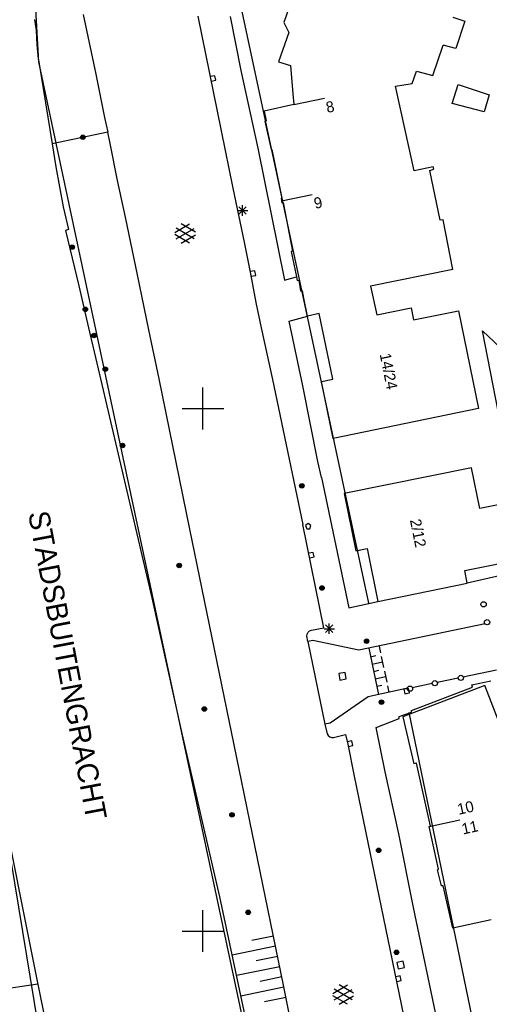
# Model space of a CAD drawing. Header units: millimetres. Extents: x 135944 to 142000, y 454200 to 456692.
# Tile 66 of 153: x 137182 to 137227, y 455943 to 456037. Entities that reach past the tile are written whole.
import ezdxf
from ezdxf.enums import TextEntityAlignment as Align

# ---------------------------------------------------------------- set-up
doc = ezdxf.new("R2010")
doc.units = ezdxf.units.MM
for name, color, linetype in [('TotaalGBKN2013_Bistad', 251, 'Continuous'), ('TotaalGBKN2013X$0$Contouren', 251, 'Continuous'), ('TotaalGBKN2013X$0$Xref', 251, 'Continuous')]:
    doc.layers.add(name, color=color, linetype=linetype)
doc.styles.add('TotaalGBKN2013X$0$GBKN binnenstad 2009$0$Standard', font='txt')

# ---------------------------------------------------------------- blocks, each defined once
blk = doc.blocks.new('TotaalGBKN2013X$0$GBKN binnenstad 2009')
at = {"layer": 'TotaalGBKN2013_Bistad'}
for p, q in [((137208448, 456038955), (137207745, 456036934)), ((137183897, 456037231), (137184041, 456036178)), ((137188538, 456037698), (137189771, 456031985)), ((137199521, 456037564), (137202866, 456021081)), ((137202601, 456037524), (137203624, 456032357)), ((137207745, 456036934), (137208207, 456035975)), ((137223884, 456037443), (137225059, 456037064)), ((137225059, 456037064), (137224174, 456034443)), ((137184041, 456036178), (137184106, 456034826)), ((137208207, 456035975), (137207237, 456033168)), ((137184106, 456034826), (137184252, 456033481)), ((137221987, 456031878), (137222987, 456034790)), ((137224174, 456034443), (137222987, 456034790)), ((137184252, 456033481), (137184296, 456033174)), ((137184296, 456033174), (137185583, 456025323)), ((137207237, 456033168), (137208386, 456032831)), ((137203624, 456032357), (137205245, 456024912)), ((137208386, 456032831), (137208582, 456030122)), ((137220014, 456031110), (137220431, 456032303)), ((137220431, 456032303), (137221987, 456031878)), ((137189771, 456031985), (137190595, 456027866)), ((137201145, 456031854), (137200703, 456031774)), ((137200783, 456031331), (137201226, 456031411)), ((137201226, 456031411), (137201145, 456031854)), ((137218412, 456030867), (137220014, 456031110)), ((137220206, 456022749), (137218412, 456030867)), ((137223828, 456029191), (137224399, 456031019)), ((137224399, 456031019), (137227377, 456030011)), ((137208582, 456030122), (137208685, 456029097)), ((137208685, 456029097), (137211623, 456029706)), ((137227377, 456030011), (137226889, 456028380)), ((137208685, 456029097), (137205864, 456028447)), ((137205864, 456028447), (137206040, 456027523)), ((137226889, 456028380), (137223828, 456029191)), ((137190595, 456027866), (137190896, 456026454)), ((137206040, 456027523), (137205930, 456027517)), ((137205930, 456027517), (137206520, 456024798)), ((137190896, 456026454), (137185583, 456025323)), ((137191126, 456025372), (137190896, 456026454)), ((137185583, 456025323), (137185940, 456023132)), ((137191835, 456021819), (137191126, 456025372)), ((137205245, 456024912), (137207808, 456012271)), ((137206520, 456024798), (137206590, 456024794)), ((137206590, 456024794), (137207556, 456020126)), ((137185940, 456023132), (137186274, 456021217)), ((137222025, 456023143), (137220206, 456022749)), ((137221700, 456022782), (137222081, 456022908)), ((137222081, 456022908), (137222025, 456023143)), ((137222683, 456018027), (137221700, 456022782)), ((137186274, 456021217), (137186648, 456019309)), ((137192592, 456018311), (137191835, 456021819)), ((137202866, 456021081), (137203950, 456015913)), ((137207556, 456020126), (137207466, 456020121)), ((137207466, 456020121), (137207503, 456019891)), ((137207503, 456019891), (137210441, 456020500)), ((137186648, 456019309), (137187153, 456017124)), ((137203425, 456018601), (137204133, 456019309)), ((137204133, 456018601), (137203425, 456019309)), ((137203779, 456018455), (137203779, 456019455)), ((137207503, 456019891), (137207536, 456019681)), ((137207536, 456019681), (137207676, 456019706)), ((137207676, 456019706), (137208564, 456015072)), ((137193740, 456012803), (137192592, 456018311)), ((137203279, 456018955), (137204279, 456018955)), ((137197303, 456016858), (137198705, 456017667)), ((137197440, 456016245), (137199173, 456017244)), ((137199173, 456016256), (137197441, 456017258)), ((137199303, 456016875), (137197917, 456017676)), ((137222969, 456018058), (137222683, 456018027)), ((137223890, 456013320), (137222969, 456018058)), ((137187153, 456017124), (137186859, 456017039)), ((137186859, 456017039), (137188136, 456011731)), ((137198704, 456015835), (137197303, 456016644)), ((137197917, 456015826), (137199303, 456016626)), ((137203950, 456015913), (137204551, 456012888)), ((137208564, 456015072), (137208439, 456015042)), ((137208439, 456015042), (137208957, 456012591)), ((137194812, 456007521), (137193740, 456012803)), ((137204964, 456013190), (137204522, 456013110)), ((137204551, 456012888), (137205070, 456010144)), ((137204602, 456012667), (137205045, 456012747)), ((137205045, 456012747), (137204964, 456013190)), ((137207808, 456012271), (137208957, 456012591)), ((137208957, 456012591), (137209027, 456012262)), ((137223890, 456013320), (137216036, 456011708)), ((137188136, 456011731), (137189055, 456007709)), ((137209027, 456012262), (137209157, 456012277)), ((137209157, 456012277), (137209341, 456011266)), ((137216036, 456011708), (137216631, 456008972)), ((137209341, 456011266), (137209511, 456011281)), ((137209656, 456010560), (137209511, 456011281)), ((137210001, 456008841), (137209656, 456010560)), ((137205070, 456010144), (137205576, 456007710)), ((137216631, 456008972), (137219911, 456009651)), ((137219911, 456009651), (137220151, 456008481)), ((137208241, 456008351), (137210001, 456008841)), ((137211107, 456009108), (137210001, 456008841)), ((137212411, 456002811), (137211107, 456009108)), ((137220151, 456008481), (137224441, 456009361)), ((137224441, 456009361), (137226359, 456000001)), ((137209561, 456002181), (137208241, 456008351)), ((137189055, 456007709), (137189868, 456004350)), ((137195804, 456002832), (137194812, 456007521)), ((137205576, 456007710), (137206642, 456002766)), ((137228521, 455998287), (137226741, 456007431)), ((137226741, 456007431), (137230801, 456003591)), ((137189868, 456004350), (137195108, 455981874)), ((137198736, 455988464), (137195804, 456002832)), ((137206642, 456002766), (137209541, 455988891)), ((137210991, 455994921), (137209561, 456002181)), ((137211331, 456002591), (137212411, 456002811)), ((137212451, 455997131), (137211331, 456002591)), ((137200000, 456000000), (137200000, 456002000)), ((137198000, 456000000), (137200000, 456000000)), ((137200000, 456000000), (137202000, 456000000)), ((137200000, 455998000), (137200000, 456000000)), ((137226359, 456000001), (137212451, 455997131)), ((137211351, 455993401), (137210991, 455994921)), ((137225681, 455994331), (137213521, 455991871)), ((137226471, 455990441), (137225681, 455994331)), ((137211351, 455993401), (137213938, 455980920)), ((137213521, 455991871), (137214631, 455986391)), ((137228241, 455990801), (137226471, 455990441)), ((137211571, 455979001), (137209541, 455988891)), ((137210071, 455989002), (137209821, 455988820)), ((137210321, 455988820), (137210071, 455989002)), ((137202994, 455967826), (137198736, 455988464)), ((137209821, 455988820), (137209925, 455988502)), ((137209925, 455988502), (137210218, 455988502)), ((137210218, 455988502), (137210321, 455988820)), ((137210557, 455986238), (137210117, 455986147)), ((137210648, 455985797), (137210557, 455986238)), ((137214631, 455986391), (137215701, 455986611)), ((137215701, 455986611), (137216731, 455981541)), ((137210208, 455985706), (137210648, 455985797)), ((137225031, 455984491), (137229347, 455985347)), ((137225271, 455983301), (137225031, 455984491)), ((137229464, 455984261), (137225271, 455983301)), ((137216731, 455981541), (137225271, 455983301)), ((137195108, 455981874), (137197983, 455968888)), ((137213938, 455980920), (137216731, 455981541)), ((137209957, 455978414), (137210049, 455978596)), ((137210049, 455978596), (137210205, 455978729)), ((137210205, 455978729), (137210381, 455978791)), ((137210381, 455978791), (137211571, 455979001)), ((137211581, 455978932), (137212581, 455978932)), ((137211727, 455978578), (137212435, 455979286)), ((137212435, 455978578), (137211727, 455979286)), ((137212081, 455978432), (137212081, 455979432)), ((137226975, 455979383), (137214900, 455976870)), ((137209940, 455978210), (137209957, 455978414)), ((137210030, 455977700), (137209940, 455978210)), ((137210510, 455977790), (137210030, 455977700)), ((137210030, 455977700), (137211670, 455969780)), ((137214900, 455976870), (137210510, 455977790)), ((137215867, 455977071), (137216805, 455972621)), ((137216846, 455977275), (137216981, 455976632)), ((137216040, 455976250), (137216529, 455976353)), ((137216188, 455975547), (137217167, 455975753)), ((137217055, 455976281), (137217278, 455975226)), ((137213600, 455974740), (137212990, 455974630)), ((137213710, 455974130), (137213600, 455974740)), ((137216336, 455974844), (137216826, 455974947)), ((137217352, 455974874), (137217575, 455973819)), ((137224867, 455974323), (137228079, 455974988)), ((137212990, 455974630), (137213100, 455974020)), ((137213100, 455974020), (137213710, 455974130)), ((137216485, 455974140), (137217463, 455974347)), ((137222399, 455973812), (137224410, 455974228)), ((137225731, 455973561), (137227531, 455973941)), ((137219440, 455973200), (137215800, 455972400)), ((137216633, 455973437), (137217122, 455973540)), ((137217649, 455973467), (137217782, 455972836)), ((137226950, 455973500), (137219132, 455970488)), ((137219665, 455973223), (137219225, 455973129)), ((137219225, 455973129), (137219319, 455972689)), ((137219541, 455973221), (137219440, 455973200)), ((137219759, 455972783), (137219665, 455973223)), ((137219941, 455971101), (137225791, 455973331)), ((137220011, 455973318), (137221914, 455973712)), ((137225791, 455973331), (137225731, 455973561)), ((137229679, 455966421), (137226950, 455973500)), ((137215800, 455972400), (137212160, 455969890)), ((137219319, 455972689), (137219759, 455972783)), ((137219941, 455970951), (137219941, 455971101)), ((137216551, 455969491), (137218775, 455970339)), ((137218761, 455970521), (137219941, 455970951)), ((137218775, 455970339), (137218761, 455970521)), ((137219132, 455970488), (137220181, 455965991)), ((137212160, 455969890), (137211670, 455969780)), ((137211670, 455969780), (137211890, 455968880)), ((137217431, 455965241), (137216551, 455969491)), ((137197983, 455968888), (137201593, 455953284)), ((137211890, 455968880), (137211978, 455968703)), ((137211978, 455968703), (137212129, 455968574)), ((137212129, 455968574), (137212318, 455968515)), ((137212318, 455968515), (137212501, 455968531)), ((137212501, 455968531), (137213641, 455968791)), ((137213641, 455968791), (137213851, 455967871)), ((137214245, 455968189), (137213805, 455968094)), ((137214340, 455967749), (137214245, 455968189)), ((137207714, 455944824), (137202994, 455967826)), ((137213851, 455967871), (137214471, 455964811)), ((137213900, 455967654), (137214340, 455967749)), ((137220408, 455966051), (137220181, 455965991)), ((137221778, 455960020), (137220408, 455966051)), ((137214471, 455964811), (137219609, 455939875)), ((137218726, 455959310), (137217431, 455965241)), ((137184109, 455945509), (137180442, 455963741)), ((137221633, 455959987), (137224564, 455960627)), ((137221648, 455959987), (137221778, 455960020)), ((137222536, 455955916), (137221648, 455959987)), ((137220150, 455952263), (137218726, 455959310)), ((137222425, 455955847), (137222536, 455955916)), ((137222828, 455954332), (137222425, 455955847)), ((137222973, 455954336), (137222828, 455954332)), ((137223892, 455950285), (137222973, 455954336)), ((137201593, 455953284), (137205198, 455936311)), ((137222597, 455940579), (137220150, 455952263)), ((137200000, 455950000), (137200000, 455952000)), ((137227577, 455951085), (137223892, 455950285)), ((137198000, 455950000), (137200000, 455950000)), ((137200000, 455950000), (137202000, 455950000)), ((137200000, 455948000), (137200000, 455950000)), ((137206750, 455949519), (137204680, 455949097)), ((137206949, 455948539), (137202811, 455947696)), ((137207149, 455947559), (137205080, 455947138)), ((137207349, 455946580), (137203210, 455945736)), ((137219144, 455947108), (137218536, 455946986)), ((137218536, 455946986), (137218658, 455946378)), ((137218658, 455946378), (137219266, 455946500)), ((137219266, 455946500), (137219144, 455947108)), ((137207549, 455945600), (137205479, 455945178)), ((137218876, 455945697), (137218435, 455945606)), ((137218966, 455945256), (137218876, 455945697)), ((137179379, 455944212), (137184224, 455944939)), ((137185187, 455940247), (137184109, 455945509)), ((137207748, 455944620), (137203610, 455943776)), ((137209231, 455937140), (137207714, 455944824)), ((137212414, 455944025), (137213816, 455944834)), ((137214414, 455944042), (137213028, 455944843)), ((137218525, 455945165), (137218966, 455945256)), ((137207948, 455943640), (137205879, 455943218)), ((137213815, 455943002), (137212414, 455943811)), ((137212551, 455943412), (137214284, 455944411)), ((137214284, 455943423), (137212552, 455944425)), ((137213028, 455942993), (137214414, 455943793))]:
    blk.add_line(p, q, dxfattribs=at)
for centre, radius in [((137188513, 456025962), 215), ((137188513, 456025962), 155), ((137188513, 456025962), 95), ((137188513, 456025962), 35), ((137187491, 456015452), 215), ((137187491, 456015452), 155), ((137187491, 456015452), 95), ((137187491, 456015452), 35), ((137188751, 456009492), 215), ((137188751, 456009492), 155), ((137188751, 456009492), 95), ((137188751, 456009492), 35), ((137189581, 456006992), 215), ((137189581, 456006992), 155), ((137189581, 456006992), 95), ((137189581, 456006992), 35), ((137190661, 456003772), 215), ((137190661, 456003772), 155), ((137190661, 456003772), 95), ((137190661, 456003772), 35), ((137192311, 455996457), 215), ((137192311, 455996457), 155), ((137192311, 455996457), 95), ((137192311, 455996457), 35), ((137209460, 455992609), 215), ((137209460, 455992609), 155), ((137209460, 455992609), 95), ((137209460, 455992609), 35), ((137197733, 455984974), 215), ((137197733, 455984974), 155), ((137197733, 455984974), 95), ((137197733, 455984974), 35), ((137211393, 455982829), 215), ((137211393, 455982829), 155), ((137211393, 455982829), 95), ((137211393, 455982829), 35), ((137226841, 455981262), 250), ((137227171, 455979552), 250), ((137215651, 455977742), 215), ((137215651, 455977742), 155), ((137215651, 455977742), 95), ((137215651, 455977742), 35), ((137222181, 455973711), 250), ((137224671, 455974221), 250), ((137219801, 455973191), 250), ((137217071, 455971902), 215), ((137217071, 455971902), 155), ((137217071, 455971902), 95), ((137217071, 455971902), 35), ((137200140, 455971249), 215), ((137200140, 455971249), 155), ((137200140, 455971249), 95), ((137200140, 455971249), 35), ((137202784, 455961118), 215), ((137202784, 455961118), 155), ((137202784, 455961118), 95), ((137202784, 455961118), 35), ((137216805, 455957727), 215), ((137216805, 455957727), 155), ((137216805, 455957727), 95), ((137216805, 455957727), 35), ((137204326, 455951783), 215), ((137204326, 455951783), 155), ((137204326, 455951783), 95), ((137204326, 455951783), 35), ((137218512, 455947955), 215), ((137218512, 455947955), 155), ((137218512, 455947955), 95), ((137218512, 455947955), 35)]:
    blk.add_circle(centre, radius, dxfattribs=at)
at = {"layer": 'TotaalGBKN2013_Bistad', "style": 'TotaalGBKN2013X$0$GBKN binnenstad 2009$0$Standard'}
for s, rotation, p in [('8', 11.6967, (137211779.2, 456028799.1)), ('9', 11.6967, (137210627.2, 456019617.1)), ('10', 12.322, (137224345.5, 455961631.9)), ('11', 12.3113, (137224756.6, 455959745.9))]:
    blk.add_text(s, height=1054, rotation=rotation, dxfattribs=at).set_placement(p, align=Align.MIDDLE_LEFT)
for s, p in [('14/24', (137218115.6, 456001843.7)), ('2/12', (137220852.1, 455986733.5))]:
    blk.add_text(s, height=1054, rotation=281.474, dxfattribs=at).set_placement(p, align=Align.MIDDLE_RIGHT)
blk.add_text('STADSBUITENGRACHT', height=2000, rotation=280.754006, dxfattribs=at).set_placement((137186070.6, 455975243.9), align=Align.CENTER)

msp = doc.modelspace()

# ---------------------------------------------------------------- linework, layer by layer
at = {"layer": 'TotaalGBKN2013X$0$Contouren'}
for p, q in [((137184.296, 456033.174), (137183.853, 456041.607)), ((137215.876, 455981.366), (137203.268, 456040.22)), ((137209.02, 455917.259), (137184.296, 456033.174)), ((137242.726, 455859.366), (137219.719, 455970.927)), ((137200.595, 455840.627), (137180.91, 455961.418))]:
    msp.add_line(p, q, dxfattribs=at)

# ---------------------------------------------------------------- block references
at = {"layer": 'TotaalGBKN2013X$0$Xref', "xscale": 0.0009999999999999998, "yscale": 0.0009999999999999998, "zscale": 0.0009999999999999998}
msp.add_blockref('TotaalGBKN2013X$0$GBKN binnenstad 2009', (0, 0), dxfattribs=at)

doc.saveas('drawing.dxf')
